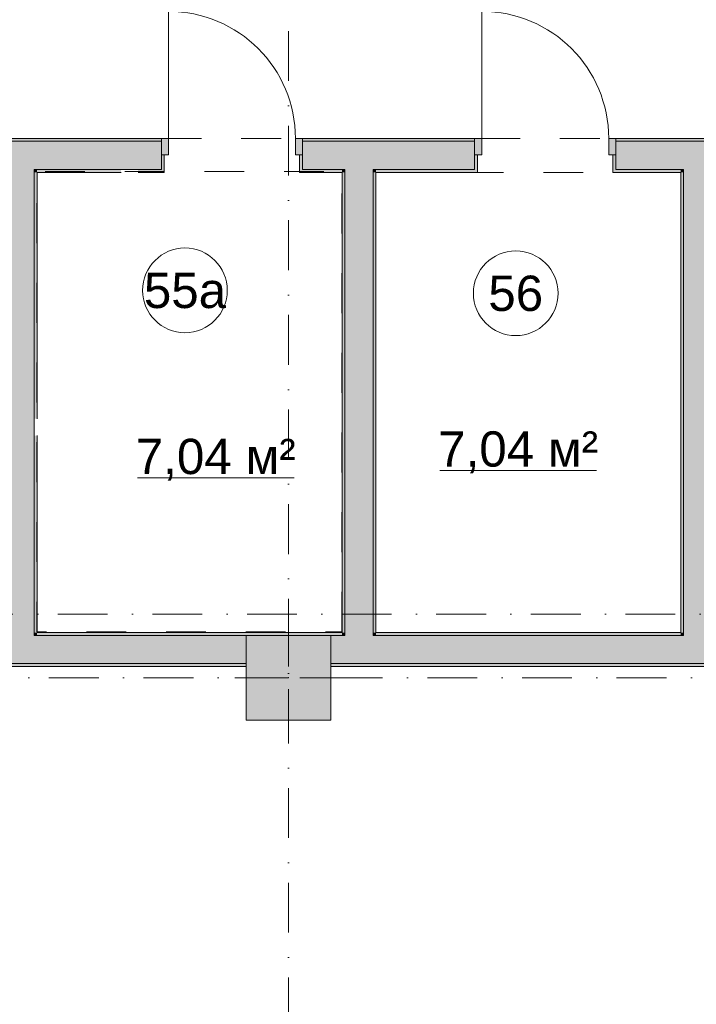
# Model space of a CAD drawing. Header units: millimetres. Extents: x -14761 to 157739, y -22400 to 107990.
# Tile 32 of 81: x 70096 to 74890, y 33687 to 40661. Entities that reach past the tile are written whole.
import ezdxf

# ---------------------------------------------------------------- set-up
doc = ezdxf.new("R2010")
doc.units = ezdxf.units.MM
doc.header["$MEASUREMENT"] = 0
doc.linetypes.add('Штриховая', pattern=[564.444447, 282.222223, -282.222223])
doc.linetypes.add('Штрихпунктирная', pattern=[670.277762, 352.777767, -176.388884, 0, -141.111112])
for name, color, linetype in [('Конструктив - Колонны', 7, 'Continuous'), ('Конструктив - Стены Блок 200 нов', 7, 'Continuous'), ('Элемент Модели - Зона', 7, 'Continuous'), ('Элемент Модели - Оси', 7, 'Continuous')]:
    doc.layers.add(name, color=color, linetype=linetype)
doc.styles.add('СГЕНЕРИР_СТИЛЬ_1', font='txt')

msp = doc.modelspace()

# ---------------------------------------------------------------- hatches: boundary and pattern name
at = {"layer": 'Конструктив - Колонны', "linetype": 'Continuous', "lineweight": 0, "true_color": 0x000000}
msp.add_hatch(color=18, dxfattribs=at).paths.add_polyline_path([(71700.1, 35700), (72300.1, 35700), (72300.1, 36300), (71700.1, 36300)])
at = {"layer": 'Конструктив - Стены Блок 200 нов', "linetype": 'Continuous', "lineweight": 0, "true_color": 0x000000}
for points in [[(71099.7, 39820), (69999.7, 39820), (69999.7, 39800), (71099.7, 39800)], [(69999.7, 39600), (70199.7, 39600), (69999.7, 39800)], [(70199.7, 39800), (69999.7, 39800), (70199.7, 39600)], [(70199.7, 39600), (71099.7, 39600), (71099.7, 39705), (71099.7, 39800), (70199.7, 39800)], [(71099.7, 39820), (71099.7, 39705), (71149.7, 39705), (71149.7, 39820)], [(72099.7, 39705), (72099.7, 39820), (72049.7, 39820), (72049.7, 39705)], [(72099.7, 39800), (73319.3, 39800), (73319.3, 39820), (72099.7, 39820)], [(72099.7, 39800), (72099.7, 39705), (72099.7, 39600), (72399.7, 39600), (72399.7, 39800)], [(72399.7, 39600), (72599.7, 39600), (72599.7, 39800), (72399.7, 39800)], [(72599.7, 39600), (73319.3, 39600), (73319.3, 39705), (73319.3, 39800), (72599.7, 39800)], [(73319.3, 39820), (73319.3, 39705), (73369.3, 39705), (73369.3, 39820)], [(74319.3, 39705), (74319.3, 39820), (74269.3, 39820), (74269.3, 39705)], [(74319.3, 39800), (75314.6, 39800), (75314.6, 39820), (74319.3, 39820)], [(74319.3, 39800), (74319.3, 39705), (74319.3, 39600), (74799.7, 39600), (74799.7, 39800)], [(74799.7, 39600), (74999.7, 39600), (74999.7, 39800), (74799.7, 39800)], [(71119.7, 39580), (71119.7, 39705), (71099.7, 39705), (71099.7, 39600), (71099.7, 39580)], [(72099.7, 39580), (72099.7, 39600), (72099.7, 39705), (72079.7, 39705), (72079.7, 39580)], [(73339.3, 39580), (73339.3, 39705), (73319.3, 39705), (73319.3, 39600), (73319.3, 39580)], [(74319.3, 39580), (74319.3, 39600), (74319.3, 39705), (74299.3, 39705), (74299.3, 39580)], [(69999.7, 39600), (69999.7, 36320), (70199.7, 36320), (70199.7, 39600)], [(70199.7, 39580), (70219.7, 39580), (70199.7, 39600)], [(70219.7, 39600), (70199.7, 39600), (70219.7, 39580)], [(70199.7, 39580), (70199.7, 37835), (70219.7, 37835), (70219.7, 39580)], [(70219.7, 39580), (70814.7, 39580), (70814.7, 39600), (70219.7, 39600)], [(70934.7, 39600), (70934.7, 39580), (71099.7, 39580), (71099.7, 39600)], [(72099.7, 39600), (72099.7, 39580), (72379.7, 39580), (72379.7, 39600)], [(72379.7, 39580), (72399.7, 39580), (72399.7, 39600), (72379.7, 39600)], [(72379.7, 39580), (72379.7, 36320), (72399.7, 36320), (72399.7, 39580)], [(72399.7, 39580), (72599.7, 39580), (72599.7, 39600), (72399.7, 39600)], [(72599.7, 36320), (72599.7, 39580), (72399.7, 39580), (72399.7, 36320)], [(72599.7, 39580), (72619.7, 39580), (72619.7, 39600), (72599.7, 39600)], [(72619.7, 36320), (72619.7, 39580), (72599.7, 39580), (72599.7, 36320)], [(72619.7, 39600), (72619.7, 39580), (73319.3, 39580), (73319.3, 39600)], [(74319.3, 39580), (74779.7, 39580), (74779.7, 39600), (74319.3, 39600)], [(74779.7, 39580), (74799.7, 39580), (74799.7, 39600), (74779.7, 39600)], [(74779.7, 39580), (74779.7, 36320), (74799.7, 36320), (74799.7, 39580)], [(74799.7, 39580), (74999.7, 39580), (74999.7, 39600), (74799.7, 39600)], [(74999.7, 36320), (74999.7, 39580), (74799.7, 39580), (74799.7, 36320)], [(70199.7, 37715), (70199.7, 36320), (70219.7, 36320), (70219.7, 37715)], [(69999.7, 36300), (70199.7, 36300), (70199.7, 36320), (69999.7, 36320)], [(69999.7, 36100), (70199.7, 36100), (70199.7, 36300), (69999.7, 36300)], [(70199.7, 36300), (70219.7, 36300), (70219.7, 36320), (70199.7, 36320)], [(70199.7, 36300), (70199.7, 36100), (71700.1, 36100), (71700.1, 36300)], [(70219.7, 36300), (72379.7, 36300), (72379.7, 36320), (70219.7, 36320)], [(72300.1, 36300), (72300.1, 36100), (72399.7, 36100), (72399.7, 36300)], [(72379.7, 36300), (72399.7, 36300), (72399.7, 36320), (72379.7, 36320)], [(72399.7, 36300), (72599.7, 36300), (72599.7, 36320), (72399.7, 36320)], [(72399.7, 36100), (72599.7, 36100), (72599.7, 36300), (72399.7, 36300)], [(72599.7, 36300), (72619.7, 36300), (72619.7, 36320), (72599.7, 36320)], [(72599.7, 36100), (74799.7, 36100), (74799.7, 36300), (72599.7, 36300)], [(72619.7, 36300), (74779.7, 36300), (74779.7, 36320), (72619.7, 36320)], [(74779.7, 36300), (74799.7, 36300), (74799.7, 36320), (74779.7, 36320)], [(74799.7, 36300), (74999.7, 36300), (74999.7, 36320), (74799.7, 36320)], [(74799.7, 36100), (74999.7, 36100), (74999.7, 36300), (74799.7, 36300)], [(68044.7, 36080), (71700.1, 36080), (71700.1, 36100), (68044.7, 36100)], [(72300.1, 36080), (80700.1, 36080), (80700.1, 36100), (72300.1, 36100)]]:
    msp.add_hatch(color=18, dxfattribs=at).paths.add_polyline_path(points)

# ---------------------------------------------------------------- linework, layer by layer
at = {"layer": 'Конструктив - Колонны', "color": 251, "linetype": 'Continuous', "lineweight": 5, "true_color": 0x575757}
for p, q in [((72000.1, 36080), (72000.1, 36380)), ((71920.1, 36000), (71620.1, 36000)), ((72080.1, 36000), (72380.1, 36000)), ((72000.1, 35920), (72000.1, 35620))]:
    msp.add_line(p, q, dxfattribs=at)
at = {"layer": 'Конструктив - Колонны', "color": 251, "linetype": 'Continuous', "lineweight": 15, "true_color": 0x575757, "flags": 128}
msp.add_lwpolyline([(71700.1, 35700), (72300.1, 35700), (72300.1, 36300), (71700.1, 36300)], close=True, dxfattribs=at)
at = {"layer": 'Конструктив - Колонны', "color": 251, "linetype": 'Continuous', "lineweight": 5, "true_color": 0x575757}
msp.add_point((72000.1, 36000), dxfattribs=at)
at = {"layer": 'Конструктив - Стены Блок 200 нов', "color": 251, "linetype": 'Continuous', "lineweight": 5, "true_color": 0x575757}
for p, q in [((71149.7, 39820), (71149.7, 40720)), ((73369.3, 39820), (73369.3, 40720)), ((71099.7, 39820), (71149.7, 39820)), ((71099.7, 39705), (71099.7, 39820)), ((71149.7, 39820), (71149.7, 39705)), ((72049.7, 39705), (72049.7, 39820)), ((72049.7, 39820), (72099.7, 39820)), ((72099.7, 39820), (72099.7, 39705)), ((73319.3, 39820), (73369.3, 39820)), ((73319.3, 39705), (73319.3, 39820)), ((73369.3, 39820), (73369.3, 39705)), ((74269.3, 39705), (74269.3, 39820)), ((74269.3, 39820), (74319.3, 39820)), ((74319.3, 39820), (74319.3, 39705)), ((71149.7, 39705), (71099.7, 39705)), ((72099.7, 39705), (72049.7, 39705)), ((73369.3, 39705), (73319.3, 39705)), ((74319.3, 39705), (74269.3, 39705))]:
    msp.add_line(p, q, dxfattribs=at)
at = {"layer": 'Конструктив - Стены Блок 200 нов', "color": 251, "linetype": 'Continuous', "lineweight": 20, "true_color": 0x575757}
for p, q in [((70199.7, 39800), (69999.7, 39800)), ((71099.7, 39800), (70199.7, 39800)), ((71099.7, 39820), (71099.7, 39800)), ((71099.7, 39820), (71099.7, 39800)), ((71099.7, 39820), (71099.7, 39800)), ((71099.7, 39800), (71099.7, 39705)), ((71099.7, 39800), (71099.7, 39705)), ((71099.7, 39800), (71099.7, 39705)), ((72099.7, 39820), (72099.7, 39800)), ((72099.7, 39820), (72099.7, 39800)), ((72099.7, 39820), (72099.7, 39800)), ((72399.7, 39800), (72099.7, 39800)), ((72099.7, 39800), (72099.7, 39705)), ((72099.7, 39800), (72099.7, 39705)), ((72099.7, 39800), (72099.7, 39705)), ((72599.7, 39800), (72399.7, 39800)), ((73319.3, 39800), (72599.7, 39800)), ((73319.3, 39820), (73319.3, 39800)), ((73319.3, 39820), (73319.3, 39800)), ((73319.3, 39820), (73319.3, 39800)), ((73319.3, 39800), (73319.3, 39705)), ((73319.3, 39800), (73319.3, 39705)), ((73319.3, 39800), (73319.3, 39705)), ((74319.3, 39820), (74319.3, 39800)), ((74319.3, 39820), (74319.3, 39800)), ((74319.3, 39820), (74319.3, 39800)), ((74799.7, 39800), (74319.3, 39800)), ((74319.3, 39800), (74319.3, 39705)), ((74319.3, 39800), (74319.3, 39705)), ((74319.3, 39800), (74319.3, 39705)), ((74999.7, 39800), (74799.7, 39800)), ((71099.7, 39705), (71119.7, 39705)), ((71099.7, 39600), (71099.7, 39705)), ((71119.7, 39705), (71119.7, 39580)), ((71119.7, 39705), (71119.7, 39580)), ((72079.7, 39705), (72079.7, 39580)), ((72099.7, 39705), (72079.7, 39705)), ((72079.7, 39705), (72079.7, 39580)), ((72099.7, 39600), (72099.7, 39705)), ((73319.3, 39705), (73339.3, 39705)), ((73319.3, 39600), (73319.3, 39705)), ((73339.3, 39705), (73339.3, 39580)), ((73339.3, 39705), (73339.3, 39580)), ((74299.3, 39705), (74299.3, 39580)), ((74319.3, 39705), (74299.3, 39705)), ((74299.3, 39705), (74299.3, 39580)), ((74319.3, 39600), (74319.3, 39705)), ((70199.7, 39600), (70199.7, 39580)), ((70199.7, 39600), (70814.7, 39600)), ((70199.7, 39600), (70199.7, 39580)), ((70199.7, 37835), (70199.7, 39580)), ((70934.7, 39600), (70814.7, 39600)), ((70934.7, 39600), (71099.7, 39600)), ((71099.7, 39580), (71119.7, 39580)), ((71099.7, 39580), (71119.7, 39580)), ((72099.7, 39580), (72079.7, 39580)), ((72099.7, 39580), (72079.7, 39580)), ((72099.7, 39600), (72399.7, 39600)), ((72399.7, 39600), (72399.7, 39580)), ((72399.7, 39600), (72399.7, 39580)), ((72399.7, 39580), (72399.7, 36320)), ((72599.7, 39580), (72599.7, 39600)), ((72599.7, 39580), (72599.7, 39600)), ((72599.7, 39600), (73319.3, 39600)), ((72599.7, 36320), (72599.7, 39580)), ((73319.3, 39580), (73339.3, 39580)), ((73319.3, 39580), (73339.3, 39580)), ((74319.3, 39580), (74299.3, 39580)), ((74319.3, 39580), (74299.3, 39580)), ((74319.3, 39600), (74799.7, 39600)), ((74799.7, 39600), (74799.7, 39580)), ((74799.7, 39600), (74799.7, 39580)), ((74799.7, 39580), (74799.7, 36320)), ((70199.7, 37835), (70199.7, 37715)), ((70199.7, 36320), (70199.7, 37715)), ((70199.7, 36300), (70199.7, 36320)), ((70199.7, 36300), (70199.7, 36320)), ((71700.1, 36300), (70199.7, 36300)), ((72399.7, 36300), (72300.1, 36300)), ((72399.7, 36320), (72399.7, 36300)), ((72399.7, 36320), (72399.7, 36300)), ((72599.7, 36300), (72599.7, 36320)), ((72599.7, 36300), (72599.7, 36320)), ((74799.7, 36300), (72599.7, 36300)), ((74799.7, 36320), (74799.7, 36300)), ((74799.7, 36320), (74799.7, 36300)), ((69999.7, 36100), (70199.7, 36100)), ((70199.7, 36100), (71700.1, 36100)), ((72300.1, 36100), (72399.7, 36100)), ((72399.7, 36100), (72599.7, 36100)), ((72599.7, 36100), (74799.7, 36100)), ((74799.7, 36100), (74999.7, 36100))]:
    msp.add_line(p, q, dxfattribs=at)
at = {"layer": 'Конструктив - Стены Блок 200 нов', "color": 251, "linetype": 'Continuous', "lineweight": 20, "true_color": 0x575757, "flags": 128}
for points in [[(71099.7, 39820), (69979.7, 39820)], [(73319.3, 39820), (72099.7, 39820)], [(75314.6, 39820), (74319.3, 39820)], [(70219.7, 39580), (70814.7, 39580)], [(70219.7, 37835), (70219.7, 39580)], [(70934.7, 39580), (71099.7, 39580)], [(72099.7, 39580), (72379.7, 39580)], [(72379.7, 39580), (72379.7, 36320)], [(72619.7, 36320), (72619.7, 39580)], [(72619.7, 39580), (73319.3, 39580)], [(74319.3, 39580), (74779.7, 39580)], [(74779.7, 39580), (74779.7, 36320)], [(70219.7, 36320), (70219.7, 37715)], [(72379.7, 36320), (70219.7, 36320)], [(74779.7, 36320), (72619.7, 36320)], [(68044.7, 36080), (71700.1, 36080)], [(72300.1, 36080), (80700.1, 36080)]]:
    msp.add_lwpolyline(points, dxfattribs=at)
at = {"layer": 'Конструктив - Стены Блок 200 нов', "color": 251, "linetype": 'Continuous', "lineweight": 5, "true_color": 0x575757}
for centre in [(71149.7, 39820), (73369.3, 39820)]:
    msp.add_arc(centre, 900, 0, 90, dxfattribs=at)
at = {"layer": 'Элемент Модели - Зона', "color": 7, "linetype": 'Continuous', "lineweight": 15}
for p, q in [((73072.4, 37468), (74183.2, 37468)), ((70930, 37415.2), (72040.8, 37415.2))]:
    msp.add_line(p, q, dxfattribs=at)
at = {"layer": 'Элемент Модели - Зона', "color": 7, "linetype": 'Штриховая', "lineweight": 15, "flags": 128}
for points in [[(68960.6, 39810), (68960.6, 40710), (69078.2, 40710), (69078.2, 39810), (69979.7, 39810), (69979.7, 39820), (77179.7, 39820), (77179.7, 42400), (62520, 42400), (62520, 39810), (63420, 39810), (63420, 40710), (63540, 40710), (63540, 39810), (64440, 39810), (64440, 39690), (63540, 39690), (63540, 38790), (63420, 38790), (63420, 39690), (62520, 39690), (62520, 36320), (69979.7, 36320), (69979.7, 39690), (69079.7, 39690), (69079.7, 38790), (68959.8, 38790), (68959.8, 39690), (68059.8, 39690), (68059.8, 39810)], [(72377.8, 36325.5), (72377.8, 39585.5), (70217.8, 39585.5), (70217.8, 36325.5)], [(74779.7, 36320), (74779.7, 39580), (72619.7, 39580), (72619.7, 36320)], [(71700.1, 36080), (68044.7, 36080), (68044.7, 31008.5), (71700.1, 27353.1), (71700.1, 27650), (72300.1, 27650), (72300.1, 27050), (72320.1, 27050), (72320.1, 26970), (90050, 26970), (90050, 26950), (90650, 26950), (90650, 26970), (94380, 26970), (94380, 32050), (99080, 32050), (99080, 35700), (98700, 35700), (98700, 36080), (90650, 36080), (90650, 35700), (90050, 35700), (90050, 36080), (89950, 36080), (89950, 35700), (89350, 35700), (89350, 36080), (81300.1, 36080), (81300.1, 35700), (80700.1, 35700), (80700.1, 36080), (72300.1, 36080), (72300.1, 35700), (71700.1, 35700)]]:
    msp.add_lwpolyline(points, close=True, dxfattribs=at)
at = {"layer": 'Элемент Модели - Зона', "color": 7, "linetype": 'Continuous', "lineweight": 15, "flags": 128}
for points in [[(71567.2, 38744.2, 1), (70967.2, 38744.2, 1)], [(73910.5, 38723.7, 1), (73310.5, 38723.7, 1)]]:
    msp.add_lwpolyline(points, format="xyb", close=True, dxfattribs=at)
at = {"layer": 'Элемент Модели - Оси', "color": 7, "linetype": 'Штрихпунктирная', "lineweight": 15}
for p, q in [((72000, 92200), (72000, -1975)), ((-12760.6, 36450), (155650, 36450)), ((-12153.2, 36000), (155042.6, 36000))]:
    msp.add_line(p, q, dxfattribs=at)

# ---------------------------------------------------------------- texts
at = {"layer": 'Элемент Модели - Зона', "color": 7, "lineweight": 15, "char_height": 250, "attachment_point": 5, "style": 'СГЕНЕРИР_СТИЛЬ_1'}
for s, insert in [('\\A1;{\\pqc;\\fArial|b0|i0|c204|p38;55а}', (71267.2, 38742.1)), ('\\A1;{\\pqc;\\fArial|b0|i0|c204|p38;56}', (73610.5, 38721.6)), ('\\A1;{\\pqc;\\fArial|b0|i0|c204|p38;7,04 м²}', (73627.8, 37597.3)), ('\\A1;{\\pqc;\\fArial|b0|i0|c204|p38;7,04 м²}', (71485.4, 37544.5))]:
    msp.add_mtext(s, dxfattribs=dict(at, insert=insert))

doc.saveas('drawing.dxf')
